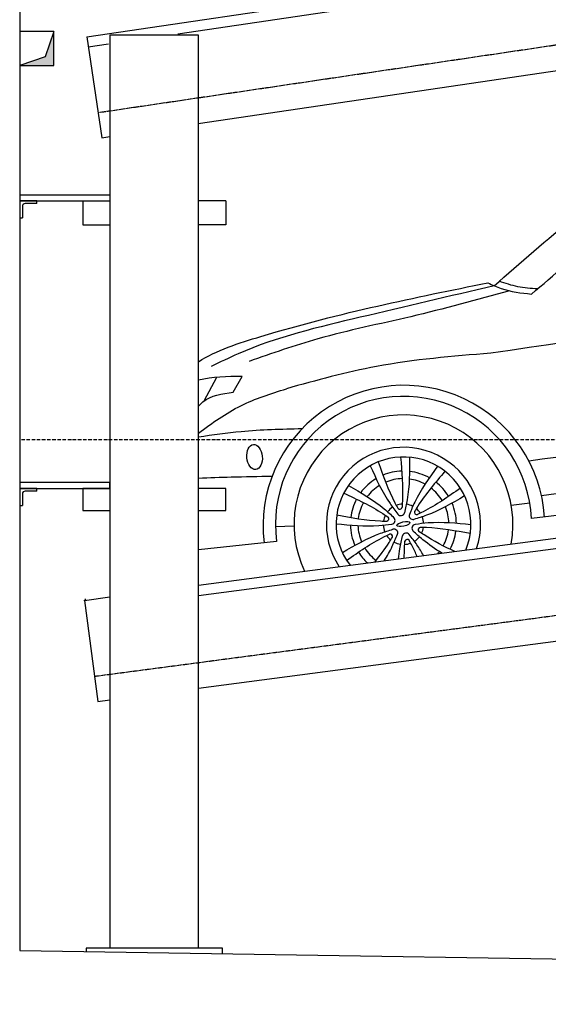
# Model space of a CAD drawing. Header units: millimetres. Extents: x 200 to 5500, y 92 to 4700.
# Tile 1 of 4: x 200 to 1752, y 92 to 2985. Entities that reach past the tile are written whole.
import ezdxf

# ---------------------------------------------------------------- set-up
doc = ezdxf.new("R2010")
doc.units = ezdxf.units.MM
doc.linetypes.add('GEN3', pattern=[6.25, 5, -1.25])
doc.linetypes.add('GEN7', pattern=[15, 10, -2.5, 0, -2.5])
for name, color, linetype in [('3', 6, 'GEN3'), ('7', 4, 'GEN7'), ('breakthrough', 1, 'Continuous'), ('Car', 10, 'Continuous')]:
    doc.layers.add(name, color=color, linetype=linetype)

msp = doc.modelspace()

# ---------------------------------------------------------------- linework, layer by layer
for p, q in [((396.7, 2934.7), (5189.5, 3643.8)), ((664.2, 2943.9), (5223.6, 3618.5)), ((724.3, 2679.9), (3306.9, 3062)), ((396.7, 2934.7), (440.6, 2637.9)), ((465, 2940), (465, 256.9)), ((725, 2940), (465, 2940)), ((725, 256.9), (725, 2940)), ((401.1, 2905), (460.2, 2913.8)), ((440.6, 2637.9), (464.9, 2641.5)), ((465, 2469.4), (200, 2469.4)), ((200, 2469.4), (200, 2452.4)), ((200, 2452.4), (465, 2452.4)), ((200, 2452.4), (200, 2402.4)), ((250, 2452.4), (200, 2452.4)), ((208, 2436.4), (208, 2402.4)), ((250, 2444.4), (216, 2444.4)), ((250, 2444.4), (250, 2452.4)), ((385, 2452.4), (385, 2382.4)), ((385, 2452.4), (465, 2452.4)), ((805, 2452.4), (725, 2452.4)), ((805, 2452.4), (805, 2382.4)), ((200, 2402.4), (208, 2402.4)), ((385, 2382.4), (465, 2382.4)), ((805, 2382.4), (725, 2382.4)), ((725, 1322.9), (3417.3, 1678.5)), ((465, 1624.5), (200, 1624.5)), ((200, 1624.5), (200, 1607.5)), ((465, 1607.5), (465, 1624.5)), ((725, 1292.7), (3418.3, 1648.4)), ((200, 1607.5), (465, 1607.5)), ((200, 1607.5), (200, 1557.5)), ((250, 1607.5), (200, 1607.5)), ((208, 1591.5), (208, 1557.5)), ((250, 1599.5), (216, 1599.5)), ((250, 1599.5), (250, 1607.5)), ((465, 1607.5), (385, 1607.5)), ((385, 1607.5), (385, 1542.5)), ((805, 1607.5), (725, 1607.5)), ((805, 1542.5), (805, 1607.5)), ((200, 1557.5), (208, 1557.5)), ((385, 1542.5), (465, 1542.5)), ((725, 1542.5), (805, 1542.5)), ((725, 1020.3), (3519.4, 1389.4)), ((389.9, 1278.7), (465, 1288.6)), ((389.9, 1278.7), (429.2, 981.3)), ((429.2, 981.3), (465, 986)), ((795, 256.9), (395, 256.9)), ((395, 256.9), (395, 246.9)), ((795, 240.7), (795, 256.9))]:
    msp.add_line(p, q)
for points in [[(200, 3900), (200, 250), (4950, 175.4), (4950, 91.6), (5050, 91.6), (5050, 192.9), (5500, 200), (5500, 1750), (5500, 3850)], [(392.3, 1282.9), (393.6, 1279.2)]]:
    msp.add_lwpolyline(points)
for centre in [(216, 2436.4), (216, 1591.5)]:
    msp.add_arc(centre, 8, 90, 180)
at = {"color": 0, "linetype": 'ByBlock'}
msp.add_point((389.9, 1278.7), dxfattribs=at)
at = {"layer": '3'}
for p, q in [((429.7, 2712.1), (5440.1, 3453.5)), ((419.3, 1055.6), (5440.7, 1718.8))]:
    msp.add_line(p, q, dxfattribs=at)
at = {"layer": '7'}
msp.add_line((5500, 1750), (200, 1750), dxfattribs=at)
at = {"layer": 'breakthrough'}
for p, q in [((300, 2950), (274.5, 2875.5)), ((300, 2950), (274.5, 2875.5)), ((274.5, 2875.5), (200, 2850))]:
    msp.add_line(p, q, dxfattribs=at)
msp.add_lwpolyline([(200, 2850), (300, 2850), (300, 2950), (200, 2950)], close=True, dxfattribs=at)
for points in [[(300, 2850), (300, 2950), (274.5, 2875.5)], [(300, 2850), (300, 2950), (274.5, 2875.5)], [(200, 2850), (300, 2850), (274.5, 2875.5)]]:
    msp.add_solid(points, dxfattribs=at)
at = {"layer": 'Car'}
for p, q in [((741.9, 1865.2), (778.3, 1934.2)), ((826.9, 1890.2), (852.9, 1936.9)), ((1731.6, 1586.5), (3412.5, 1826.1)), ((3415.5, 1733.3), (1702.2, 1518.8)), ((1643, 1558), (1697.3, 1565.3)), ((950.7, 1495.4), (1005.3, 1497.8)), ((954, 1451.8), (725, 1427.6))]:
    msp.add_line(p, q, dxfattribs=at)
for centre, radius, start, end in [((1327.8, 1497.1), 413.6, 3.6724, 186.8256), ((1326.6, 1502.2), 376, 2.5345, 187.7026), ((1326.6, 1502.2), 321.3, 349.5897, 205.4581), ((1326.6, 1502.2), 226.3, 341.6032, 213.4446), ((1326.6, 1502.2), 197.8, 337.5158, 217.532), ((1326.3, 1502.9), 155.6, 91.704, 112.6016), ((1326.3, 1502.9), 155.6, 60.6751, 83.3913), ((1326.3, 1502.9), 155.6, 120.9155, 143.6632), ((1326.3, 1502.9), 133.4, 91.3811, 112.9072), ((1326.3, 1502.9), 133.4, 61.4556, 82.5508), ((1326.3, 1502.9), 155.6, 31.527, 52.3742), ((1326.3, 1502.9), 133.4, 121.7395, 142.8682), ((1326.3, 1502.9), 133.4, 31.1796, 52.639), ((1326.3, 1502.9), 155.6, 151.9715, 172.8447), ((1326.3, 1502.9), 133.4, 151.6939, 173.1878), ((1326.3, 1502.9), 155.6, 0.6669, 23.2325), ((1326.6, 1502.2), 59.4, 122.5444, 141.8675), ((1326.6, 1502.2), 59.4, 93.4993, 110.9126), ((1315.5, 1553.7), 7.04, 218.1486, 346.2633), ((1318.6, 1539.3), 11.4, 220.9182, 343.4937), ((1326.6, 1502.2), 59.4, 62.5444, 81.8675), ((1365.6, 1537.6), 7.04, 158.1486, 286.2633), ((1326.6, 1502.2), 59.4, 33.4993, 50.9126), ((1326.3, 1502.9), 133.4, 1.4377, 22.3727), ((1326.6, 1502.2), 59.4, 153.4993, 170.9126), ((1276.4, 1518.3), 7.04, 278.1486, 46.2633), ((1290.4, 1513.8), 11.4, 280.9182, 43.4937), ((1354.7, 1527.7), 11.4, 160.9182, 283.4937), ((1326.6, 1502.2), 59.4, 2.5444, 21.8675), ((1326.3, 1502.9), 155.6, 181.148, 203.7763), ((1326.3, 1502.9), 133.4, 182.0058, 203.0074), ((1326.6, 1502.2), 59.4, 182.5444, 201.8675), ((1298.4, 1476.7), 11.4, 340.9182, 103.4937), ((1334.6, 1465), 11.4, 40.9182, 163.4937), ((1362.8, 1490.6), 11.4, 100.9182, 223.4937), ((1376.7, 1486.1), 7.04, 98.1486, 226.2633), ((1326.6, 1502.2), 59.4, 333.4993, 350.9126), ((1326.3, 1502.9), 133.4, 331.2911, 352.6511), ((1326.3, 1502.9), 155.6, 331.6177, 352.39), ((1326.6, 1502.2), 59.4, 213.4993, 230.9126), ((1287.6, 1466.8), 7.04, 338.1486, 106.2633), ((1326.6, 1502.2), 59.4, 242.5444, 261.8675), ((1326.6, 1502.2), 59.4, 273.4993, 290.9126), ((1337.7, 1450.7), 7.04, 38.1486, 166.2633), ((1326.6, 1502.2), 59.4, 302.5444, 321.8675), ((1326.3, 1502.9), 155.6, 212.062, 227.3529), ((1326.3, 1502.9), 133.4, 211.8052, 233.1999), ((1326.3, 1502.9), 133.4, 319.2149, 322.5124)]:
    msp.add_arc(centre, radius, start, end, dxfattribs=at)
for centre, major_axis, ratio in [((889.5, 1699.9), (-3.5, 36.6), 0.616502), ((1326.3, 1502.9), (-19.3, -4.5), 0.317169)]:
    msp.add_ellipse(centre, major_axis=major_axis, ratio=ratio, dxfattribs=at)
for points, knots in [([(1702.3, 2178.7), (1833.6, 2290.8), (2062.3, 2486.1), (2438.8, 2770.7), (2868.6, 2877.7), (3192.4, 2920.9), (3354, 2937.4), (3376.2, 2939.6)], [0, 0, 0, 0, 519.065254, 904.39307, 1399.869554, 1820.43409, 1887.600268, 1887.600268, 1887.600268, 1887.600268]), ([(1592.4, 2202.9), (1748.3, 2338.7), (1991.9, 2550.7), (2403.4, 2829.6), (2685.8, 2881.7), (2852.1, 2912.4)], [0, 0, 0, 0, 621.355684, 970.943845, 1471.358847, 1471.358847, 1471.358847, 1471.358847]), ([(725, 1979.8), (776.7, 2013.4), (1089.1, 2114.1), (1360.4, 2168.6), (1573.9, 2211.6)], [217.450556, 217.450556, 217.450556, 217.450556, 402.903566, 1087.102722, 1087.102722, 1087.102722, 1087.102722]), ([(1592.4, 2202.9), (1461.6, 2172.1), (1209.7, 2112.8), (926.5, 2046.4), (788.5, 1978.7), (762.3, 1965.9)], [0, 0, 0, 0, 404.065572, 777.734132, 864.907548, 864.907548, 864.907548, 864.907548]), ([(1573.9, 2211.6), (1586.9, 2205.6), (1627.3, 2186.8), (1671.9, 2182), (1702.3, 2178.7)], [0, 0, 0, 0, 42.571078, 133.228099, 133.228099, 133.228099, 133.228099]), ([(1720.2, 2194), (1700.6, 2195.2), (1662.1, 2197.6), (1625.7, 2210.1), (1607.8, 2216.3)], [0, 0, 0, 0, 58.517927, 115.082191, 115.082191, 115.082191, 115.082191]), ([(1637.9, 2188.1), (1541.5, 2161.6), (1355.1, 2110.3), (1095.5, 2058.5), (940.2, 2004.4), (873.1, 1981)], [0, 0, 0, 0, 299.866365, 579.892698, 792.749108, 792.749108, 792.749108, 792.749108]), ([(1582.8, 2004.9), (1470.3, 1995.8), (1267, 1979.3), (1070.5, 1924.8), (982.8, 1900.5)], [0, 0, 0, 0, 337.667094, 610.235286, 610.235286, 610.235286, 610.235286]), ([(1694.3, 1688.7), (2118.3, 1748.5), (2692.2, 1829.5), (3259.3, 1948.2), (3407.5, 1979.4)], [0, 0, 0, 0, 1283.82201, 1738.01103, 1738.01103, 1738.01103, 1738.01103]), ([(725, 1770.1), (764.8, 1799.9), (844, 1856.5), (937.1, 1886), (982.8, 1900.5)], [24.669593, 24.669593, 24.669593, 24.669593, 172.602364, 315.420977, 315.420977, 315.420977, 315.420977]), ([(725, 1849.3), (729.1, 1853.9), (754.7, 1880.4), (794, 1885.8), (826.9, 1890.2)], [53.39871, 53.39871, 53.39871, 53.39871, 71.934076, 165.190591, 165.190591, 165.190591, 165.190591]), ([(1028.5, 1782.6), (968.8, 1781.2), (867.1, 1778.8), (766.5, 1764.3), (725, 1758.1)], [0, 0, 0, 0, 179.060319, 304.785432, 304.785432, 304.785432, 304.785432]), ([(1252.5, 1685.6), (1266.9, 1644.7), (1283.4, 1598), (1307, 1554.7), (1309.9, 1549.3)], [0, 0, 0, 0, 129.753539, 147.977393, 147.977393, 147.977393, 147.977393]), ([(1318.3, 1699.8), (1322, 1656.6), (1326.3, 1607.3), (1322.7, 1558.1), (1322.3, 1552)], [0, 0, 0, 0, 129.753539, 147.977393, 147.977393, 147.977393, 147.977393]), ([(1344.3, 1699.2), (1344.5, 1657.1), (1344.7, 1602.1), (1332.3, 1548.7), (1329.4, 1536.1)], [0, 0, 0, 0, 125.483421, 164.122091, 164.122091, 164.122091, 164.122091]), ([(1229, 1674.3), (1246.3, 1635.9), (1268.8, 1585.7), (1302.1, 1542.1), (1310, 1531.9)], [0, 0, 0, 0, 125.483421, 164.122091, 164.122091, 164.122091, 164.122091]), ([(1426.8, 1672.7), (1402.2, 1638.6), (1370, 1593.9), (1349, 1543.4), (1344, 1531.4)], [0, 0, 0, 0, 125.483421, 164.122091, 164.122091, 164.122091, 164.122091]), ([(1448.4, 1658.1), (1420.2, 1625.1), (1388, 1587.5), (1362.2, 1545.4), (1359.1, 1540.2)], [0, 0, 0, 0, 129.753539, 147.977393, 147.977393, 147.977393, 147.977393]), ([(725, 1637.8), (757, 1639.8), (829.2, 1641.7), (901.1, 1643), (941.1, 1643.7)], [116.193086, 116.193086, 116.193086, 116.193086, 212.345923, 332.19093, 332.19093, 332.19093, 332.19093]), ([(1151.3, 1593.8), (1190.6, 1575.4), (1235.4, 1554.5), (1276.3, 1526.8), (1281.3, 1523.4)], [0, 0, 0, 0, 129.753539, 147.977393, 147.977393, 147.977393, 147.977393]), ([(1164.8, 1616), (1201.4, 1595.1), (1249.1, 1567.8), (1289.2, 1530.4), (1298.6, 1521.6)], [0, 0, 0, 0, 125.483421, 164.122091, 164.122091, 164.122091, 164.122091]), ([(1493.6, 1608.2), (1458, 1583.3), (1417.4, 1555), (1373, 1533.5), (1367.6, 1530.8)], [0, 0, 0, 0, 129.753539, 147.977393, 147.977393, 147.977393, 147.977393]), ([(1506.1, 1585.4), (1469.7, 1564.2), (1422.1, 1536.5), (1369.7, 1520.4), (1357.4, 1516.7)], [0, 0, 0, 0, 125.483421, 164.122091, 164.122091, 164.122091, 164.122091]), ([(1130.7, 1529.7), (1173.4, 1521.8), (1222, 1512.7), (1271.4, 1511.5), (1277.4, 1511.3)], [0, 0, 0, 0, 129.753539, 147.977393, 147.977393, 147.977393, 147.977393]), ([(1524.4, 1500.6), (1482.5, 1504.9), (1427.8, 1510.5), (1373.4, 1503.4), (1360.6, 1501.7)], [0, 0, 0, 0, 125.483421, 164.122091, 164.122091, 164.122091, 164.122091]), ([(1128.8, 1503.8), (1170.7, 1499.5), (1225.4, 1493.9), (1279.8, 1501), (1292.5, 1502.7)], [0, 0, 0, 0, 125.483421, 164.122091, 164.122091, 164.122091, 164.122091]), ([(1147.1, 1419), (1183.5, 1440.2), (1231, 1467.9), (1283.4, 1483.9), (1295.8, 1487.7)], [0, 0, 0, 0, 125.483421, 164.122091, 164.122091, 164.122091, 164.122091]), ([(1439.2, 1417.3), (1419.7, 1429.4), (1390.2, 1449.5), (1364, 1474), (1354.5, 1482.8)], [56.7999, 56.7999, 56.7999, 56.7999, 125.483421, 164.122091, 164.122091, 164.122091, 164.122091]), ([(1477, 1422.3), (1446.1, 1436.9), (1410.2, 1455), (1376.9, 1477.6), (1371.9, 1481)], [27.400705, 27.400705, 27.400705, 27.400705, 129.753539, 147.977393, 147.977393, 147.977393, 147.977393]), ([(1522.5, 1474.7), (1479.8, 1482.6), (1431.1, 1491.7), (1381.8, 1492.9), (1375.7, 1493.1)], [0, 0, 0, 0, 129.753539, 147.977393, 147.977393, 147.977393, 147.977393]), ([(1159.6, 1396.2), (1195.2, 1421), (1235.7, 1449.4), (1280.1, 1470.9), (1285.6, 1473.6)], [0, 0, 0, 0, 129.753539, 147.977393, 147.977393, 147.977393, 147.977393]), ([(1242.6, 1391.3), (1257.5, 1409.8), (1275.4, 1433.6), (1290.9, 1459), (1294.1, 1464.2)], [58.588968, 58.588968, 58.588968, 58.588968, 129.753539, 147.977393, 147.977393, 147.977393, 147.977393]), ([(1269.9, 1394.9), (1278.6, 1408.7), (1293, 1434), (1304.2, 1461), (1309.2, 1472.9)], [76.549788, 76.549788, 76.549788, 76.549788, 125.483421, 164.122091, 164.122091, 164.122091, 164.122091]), ([(1311.7, 1400.4), (1312.7, 1410.5), (1315.6, 1433.2), (1320.8, 1455.7), (1323.7, 1468.3)], [95.086702, 95.086702, 95.086702, 95.086702, 125.483421, 164.122091, 164.122091, 164.122091, 164.122091]), ([(1329, 1402.7), (1328.9, 1413.2), (1329.2, 1429.8), (1330.4, 1446.3), (1330.9, 1452.4)], [98.219544, 98.219544, 98.219544, 98.219544, 129.753539, 147.977393, 147.977393, 147.977393, 147.977393]), ([(1385.3, 1410.2), (1379.4, 1420.8), (1366.3, 1442.2), (1351, 1462.2), (1343.2, 1472.5)], [88.717652, 88.717652, 88.717652, 88.717652, 125.483421, 164.122091, 164.122091, 164.122091, 164.122091]), ([(1366.8, 1407.7), (1362.1, 1418.3), (1354.6, 1434.2), (1346.2, 1449.7), (1343.3, 1455.1)], [95.038741, 95.038741, 95.038741, 95.038741, 129.753539, 147.977393, 147.977393, 147.977393, 147.977393])]:
    msp.add_open_spline(points, degree=3, knots=knots, dxfattribs=at)
for points in [[(3394.3, 2272), (2790.5, 2182.9), (2186.6, 2093.9), (1582.8, 2004.9)], [(852.9, 1936.9), (809.2, 1936.4), (765.5, 1936), (725, 1925.3)]]:
    msp.add_open_spline(points, degree=3, dxfattribs=at)

doc.saveas('drawing.dxf')
